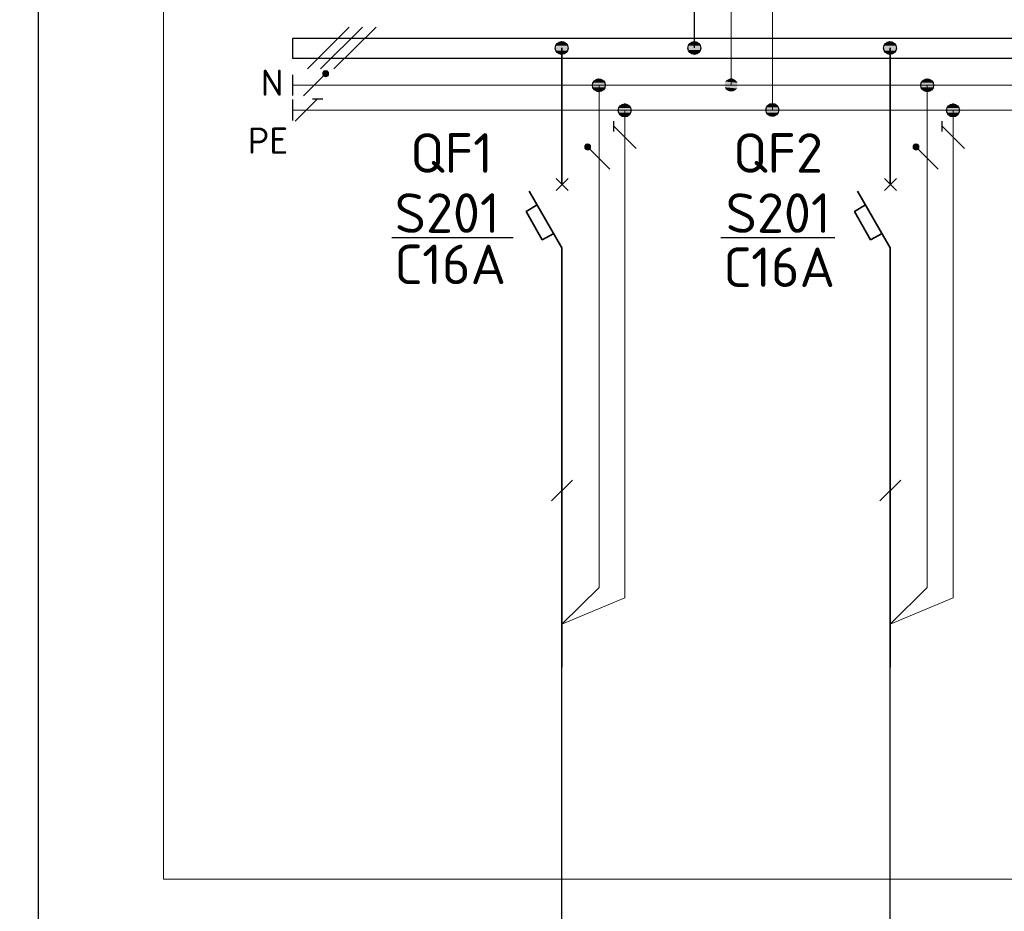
# Model space of a CAD drawing. Header units: millimetres. Extents: x 1114507 to 93926427, y 174473 to 817039.
# Tile 28 of 256: x 1334251 to 1341528, y 772267 to 778859. Entities that reach past the tile are written whole.
import ezdxf

# ---------------------------------------------------------------- set-up
doc = ezdxf.new("R2010")
doc.units = ezdxf.units.MM
doc.layers.add('PDF4_Geometry', color=7, linetype='Continuous')
doc.layers.add('PDF4_Text', color=7, linetype='Continuous')
doc.layers.add('PDF4_Solid Fills', color=7, linetype='Continuous', true_color=0xdd0000)
doc.styles.add('ISOCPEUR 1', font='isocpeur.TTF')
doc.styles.add('PDF ISOCPEUR', font='isocpeur.TTF')

msp = doc.modelspace()

# ---------------------------------------------------------------- linework, layer by layer
at = {"layer": 'PDF4_Geometry', "lineweight": 25}
for p, q in [((1347587.7, 778718.7, 0), (1336266.7, 778718.7, 0)), ((1336266.7, 778718.7, 0), (1336266.7, 778574.7, 0)), ((1336266.7, 778574.7, 0), (1347587.7, 778574.7, 0))]:
    msp.add_line(p, q, dxfattribs=at)
at = {"layer": 'PDF4_Geometry', "lineweight": 25, "elevation": 0}
for points in [[(1373935.3, 784495.7), (1373935.3, 761879), (1334390.4, 761879), (1334390.4, 784495.7)], [(1336686, 778803.4), (1336376.8, 778494.2)], [(1336783.4, 778803.4), (1336474.2, 778494.2)], [(1336885, 778803.4), (1336571.6, 778494.2)], [(1336266.7, 778451.9), (1336266.7, 778299.4)], [(1336347.2, 778295.2), (1336512.3, 778460.3)], [(1336266.7, 778269.7), (1336266.7, 778113)], [(1336287.9, 778108.8), (1336453, 778274)], [(1336414.9, 778274), (1336491.2, 778274)], [(1338642.7, 778032.6), (1338642.7, 778108.8)], [(1338807.9, 777905.5), (1338642.7, 778070.7)], [(1341069.5, 778032.6), (1341069.5, 778108.8)], [(1341234.7, 777905.5), (1341069.5, 778070.7)], [(1338613.1, 777753), (1338447.9, 777918.2)], [(1341039.9, 777753), (1340874.7, 777918.2)], [(1337844.1, 777244.8), (1337001.3, 777244.8)], [(1337899.2, 777244.8), (1337056.4, 777244.8)], [(1340275.9, 777244.8), (1339433.1, 777244.8)], [(1340275.9, 777244.8), (1339433.1, 777244.8)], [(1338181.1, 775300.8), (1338337.8, 775453.2)], [(1340607.9, 775300.8), (1340764.6, 775453.2)]]:
    msp.add_lwpolyline(points, dxfattribs=at)
at = {"layer": 'PDF4_Geometry', "lineweight": 18, "elevation": 0}
msp.add_lwpolyline([(1372854.6, 783538.5), (1372854.6, 772505.5), (1335313.7, 772505.5), (1335313.7, 783538.5)], close=True, dxfattribs=at)
at = {"layer": 'PDF4_Geometry', "lineweight": 9, "elevation": 0}
for points in [[(1339814.5, 778193.5), (1339818.8, 781251.4), (1339238.5, 781827.4), (1339509.6, 781289.5), (1339509.6, 778375.6)], [(1361631.1, 778375.6), (1347587.7, 778375.6), (1336266.7, 778375.6)], [(1338723.2, 778189.3), (1338723.2, 774585), (1338257.3, 774390.2), (1338532.6, 774661.2), (1338532.6, 778375.6)], [(1341150, 778189.3), (1341150, 774585), (1340684.1, 774390.2), (1340959.4, 774661.2), (1340959.4, 778375.6)], [(1361631.1, 778189.3), (1336266.7, 778189.3)]]:
    msp.add_lwpolyline(points, dxfattribs=at)
at = {"layer": 'PDF4_Geometry', "lineweight": 30, "elevation": 0}
for points in [[(1339238.5, 778650.9), (1339238.5, 780184.1), (1338997.1, 780603.4)], [(1338257.3, 768333.7), (1338257.3, 774369)], [(1340684.1, 768333.7), (1340684.1, 774369)]]:
    msp.add_lwpolyline(points, dxfattribs=at)
at = {"layer": 'PDF4_Geometry', "lineweight": 35, "elevation": 0}
for points in [[(1338257.3, 777642.9), (1338257.3, 778650.9)], [(1340684.1, 777642.9), (1340684.1, 778650.9)], [(1338214.9, 777596.3), (1338303.9, 777685.3)], [(1338303.9, 777596.3), (1338214.9, 777685.3)], [(1340641.8, 777596.3), (1340730.7, 777685.3)], [(1340730.7, 777596.3), (1340641.8, 777685.3)], [(1338257.3, 777172.8), (1338015.9, 777592.1)], [(1340684.1, 777172.8), (1340442.7, 777592.1)], [(1338075.2, 777490.4), (1337994.7, 777439.6), (1338113.3, 777232.1), (1338198, 777278.7)], [(1340502, 777490.4), (1340421.5, 777439.6), (1340540.1, 777232.1), (1340624.8, 777278.7)], [(1338257.3, 774072.5), (1338257.3, 777172.8)], [(1340684.1, 774072.5), (1340684.1, 777172.8)]]:
    msp.add_lwpolyline(points, dxfattribs=at)
at = {"layer": 'PDF4_Geometry', "lineweight": 25, "elevation": 0}
for points in [[(1336512.3, 778481.5), (1336499.6, 778477.3), (1336491.2, 778468.8), (1336491.2, 778451.9), (1336499.6, 778443.4), (1336512.3, 778439.2), (1336525, 778443.4), (1336533.5, 778451.9), (1336533.5, 778468.8), (1336525, 778477.3)], [(1338447.9, 777939.4), (1338435.2, 777935.2), (1338426.7, 777926.7), (1338426.7, 777909.7), (1338435.2, 777901.3), (1338447.9, 777897), (1338460.6, 777901.3), (1338469.1, 777909.7), (1338469.1, 777926.7), (1338460.6, 777935.2)], [(1340874.7, 777939.4), (1340862, 777935.2), (1340853.5, 777926.7), (1340853.5, 777909.7), (1340862, 777901.3), (1340874.7, 777897), (1340887.4, 777901.3), (1340895.9, 777909.7), (1340895.9, 777926.7), (1340887.4, 777935.2)]]:
    msp.add_lwpolyline(points, close=True, dxfattribs=at)
at = {"layer": 'PDF4_Geometry', "lineweight": 30}
for centre in [(1338256.5, 778649.2, 0), (1339237.7, 778649.2, 0), (1340683.3, 778649.2, 0), (1338531.8, 778373.9, 0), (1340958.6, 778373.9, 0), (1338722.4, 778187.5, 0), (1339813.7, 778191.8, 0), (1341149.2, 778187.5, 0)]:
    msp.add_circle(centre, 47.4, dxfattribs=at)
at = {"layer": 'PDF4_Solid Fills', "transparency": 33554559}
for points in [[(1338214.9, 778667.9, 0), (1338308.1, 778659.4, 0), (1338210.7, 778659.4, 0)], [(1338210.7, 778659.4, 0), (1338308.1, 778650.9, 0), (1338210.7, 778650.9, 0)], [(1338210.7, 778659.4, 0), (1338308.1, 778659.4, 0), (1338308.1, 778650.9, 0)], [(1338210.7, 778650.9, 0), (1338308.1, 778638.2, 0), (1338210.7, 778638.2, 0)], [(1338210.7, 778650.9, 0), (1338308.1, 778650.9, 0), (1338308.1, 778638.2, 0)], [(1338219.2, 778676.3, 0), (1338303.9, 778667.9, 0), (1338214.9, 778667.9, 0)], [(1338214.9, 778667.9, 0), (1338303.9, 778667.9, 0), (1338308.1, 778659.4, 0)], [(1338223.4, 778680.6, 0), (1338299.6, 778676.3, 0), (1338219.2, 778676.3, 0)], [(1338219.2, 778676.3, 0), (1338299.6, 778676.3, 0), (1338303.9, 778667.9, 0)], [(1338231.9, 778689, 0), (1338295.4, 778680.6, 0), (1338223.4, 778680.6, 0)], [(1338223.4, 778680.6, 0), (1338295.4, 778680.6, 0), (1338299.6, 778676.3, 0)], [(1338236.1, 778693.3, 0), (1338286.9, 778689, 0), (1338231.9, 778689, 0)], [(1338231.9, 778689, 0), (1338286.9, 778689, 0), (1338295.4, 778680.6, 0)], [(1338244.6, 778697.5, 0), (1338282.7, 778693.3, 0), (1338236.1, 778693.3, 0)], [(1338236.1, 778693.3, 0), (1338282.7, 778693.3, 0), (1338286.9, 778689, 0)], [(1338244.6, 778697.5, 0), (1338274.2, 778697.5, 0), (1338282.7, 778693.3, 0)], [(1339196.2, 778667.9, 0), (1339289.3, 778659.4, 0), (1339191.9, 778659.4, 0)], [(1339191.9, 778659.4, 0), (1339289.3, 778650.9, 0), (1339191.9, 778650.9, 0)], [(1339191.9, 778659.4, 0), (1339289.3, 778659.4, 0), (1339289.3, 778650.9, 0)], [(1339191.9, 778650.9, 0), (1339289.3, 778642.5, 0), (1339191.9, 778642.5, 0)], [(1339191.9, 778650.9, 0), (1339289.3, 778650.9, 0), (1339289.3, 778642.5, 0)], [(1339200.4, 778676.3, 0), (1339285.1, 778667.9, 0), (1339196.2, 778667.9, 0)], [(1339196.2, 778667.9, 0), (1339285.1, 778667.9, 0), (1339289.3, 778659.4, 0)], [(1339204.6, 778680.6, 0), (1339280.9, 778676.3, 0), (1339200.4, 778676.3, 0)], [(1339200.4, 778676.3, 0), (1339280.9, 778676.3, 0), (1339285.1, 778667.9, 0)], [(1339213.1, 778689, 0), (1339276.6, 778680.6, 0), (1339204.6, 778680.6, 0)], [(1339204.6, 778680.6, 0), (1339276.6, 778680.6, 0), (1339280.9, 778676.3, 0)], [(1339217.3, 778693.3, 0), (1339268.2, 778689, 0), (1339213.1, 778689, 0)], [(1339213.1, 778689, 0), (1339268.2, 778689, 0), (1339276.6, 778680.6, 0)], [(1339225.8, 778697.5, 0), (1339263.9, 778693.3, 0), (1339217.3, 778693.3, 0)], [(1339217.3, 778693.3, 0), (1339263.9, 778693.3, 0), (1339268.2, 778689, 0)], [(1339225.8, 778697.5, 0), (1339255.5, 778697.5, 0), (1339263.9, 778693.3, 0)], [(1340641.8, 778667.9, 0), (1340735, 778659.4, 0), (1340637.5, 778659.4, 0)], [(1340637.5, 778659.4, 0), (1340735, 778650.9, 0), (1340637.5, 778650.9, 0)], [(1340637.5, 778659.4, 0), (1340735, 778659.4, 0), (1340735, 778650.9, 0)], [(1340637.5, 778650.9, 0), (1340735, 778638.2, 0), (1340637.5, 778638.2, 0)], [(1340637.5, 778650.9, 0), (1340735, 778650.9, 0), (1340735, 778638.2, 0)], [(1340646, 778676.3, 0), (1340730.7, 778667.9, 0), (1340641.8, 778667.9, 0)], [(1340641.8, 778667.9, 0), (1340730.7, 778667.9, 0), (1340735, 778659.4, 0)], [(1340650.3, 778680.6, 0), (1340726.5, 778676.3, 0), (1340646, 778676.3, 0)], [(1340646, 778676.3, 0), (1340726.5, 778676.3, 0), (1340730.7, 778667.9, 0)], [(1340654.5, 778689, 0), (1340722.3, 778680.6, 0), (1340650.3, 778680.6, 0)], [(1340650.3, 778680.6, 0), (1340722.3, 778680.6, 0), (1340726.5, 778676.3, 0)], [(1340663, 778693.3, 0), (1340713.8, 778689, 0), (1340654.5, 778689, 0)], [(1340654.5, 778689, 0), (1340713.8, 778689, 0), (1340722.3, 778680.6, 0)], [(1340671.4, 778697.5, 0), (1340705.3, 778693.3, 0), (1340663, 778693.3, 0)], [(1340663, 778693.3, 0), (1340705.3, 778693.3, 0), (1340713.8, 778689, 0)], [(1340671.4, 778697.5, 0), (1340696.8, 778697.5, 0), (1340705.3, 778693.3, 0)], [(1338210.7, 778638.2, 0), (1338303.9, 778629.7, 0), (1338214.9, 778629.7, 0)], [(1338210.7, 778638.2, 0), (1338308.1, 778638.2, 0), (1338303.9, 778629.7, 0)], [(1338214.9, 778629.7, 0), (1338299.6, 778625.5, 0), (1338219.2, 778625.5, 0)], [(1338214.9, 778629.7, 0), (1338303.9, 778629.7, 0), (1338299.6, 778625.5, 0)], [(1338219.2, 778625.5, 0), (1338295.4, 778617, 0), (1338223.4, 778617, 0)], [(1338219.2, 778625.5, 0), (1338299.6, 778625.5, 0), (1338295.4, 778617, 0)], [(1338223.4, 778617, 0), (1338286.9, 778608.6, 0), (1338231.9, 778608.6, 0)], [(1338223.4, 778617, 0), (1338295.4, 778617, 0), (1338286.9, 778608.6, 0)], [(1338231.9, 778608.6, 0), (1338282.7, 778604.3, 0), (1338236.1, 778604.3, 0)], [(1338231.9, 778608.6, 0), (1338286.9, 778608.6, 0), (1338282.7, 778604.3, 0)], [(1338244.6, 778604.3, 0), (1338261.5, 778600.1, 0), (1338253.1, 778600.1, 0)], [(1338244.6, 778604.3, 0), (1338274.2, 778604.3, 0), (1338261.5, 778600.1, 0)], [(1339191.9, 778642.5, 0), (1339285.1, 778634, 0), (1339196.2, 778634, 0)], [(1339191.9, 778642.5, 0), (1339289.3, 778642.5, 0), (1339285.1, 778634, 0)], [(1339196.2, 778634, 0), (1339280.9, 778625.5, 0), (1339200.4, 778625.5, 0)], [(1339196.2, 778634, 0), (1339285.1, 778634, 0), (1339280.9, 778625.5, 0)], [(1339200.4, 778625.5, 0), (1339276.6, 778617, 0), (1339204.6, 778617, 0)], [(1339200.4, 778625.5, 0), (1339280.9, 778625.5, 0), (1339276.6, 778617, 0)], [(1339204.6, 778617, 0), (1339268.2, 778612.8, 0), (1339213.1, 778612.8, 0)], [(1339204.6, 778617, 0), (1339276.6, 778617, 0), (1339268.2, 778612.8, 0)], [(1339213.1, 778612.8, 0), (1339263.9, 778604.3, 0), (1339217.3, 778604.3, 0)], [(1339213.1, 778612.8, 0), (1339268.2, 778612.8, 0), (1339263.9, 778604.3, 0)], [(1339225.8, 778604.3, 0), (1339242.8, 778600.1, 0), (1339234.3, 778600.1, 0)], [(1339225.8, 778604.3, 0), (1339255.5, 778604.3, 0), (1339242.8, 778600.1, 0)], [(1340637.5, 778638.2, 0), (1340730.7, 778629.7, 0), (1340641.8, 778629.7, 0)], [(1340637.5, 778638.2, 0), (1340735, 778638.2, 0), (1340730.7, 778629.7, 0)], [(1340641.8, 778629.7, 0), (1340726.5, 778625.5, 0), (1340646, 778625.5, 0)], [(1340641.8, 778629.7, 0), (1340730.7, 778629.7, 0), (1340726.5, 778625.5, 0)], [(1340646, 778625.5, 0), (1340722.3, 778617, 0), (1340650.3, 778617, 0)], [(1340646, 778625.5, 0), (1340726.5, 778625.5, 0), (1340722.3, 778617, 0)], [(1340650.3, 778617, 0), (1340713.8, 778608.6, 0), (1340654.5, 778608.6, 0)], [(1340650.3, 778617, 0), (1340722.3, 778617, 0), (1340713.8, 778608.6, 0)], [(1340654.5, 778608.6, 0), (1340705.3, 778604.3, 0), (1340663, 778604.3, 0)], [(1340654.5, 778608.6, 0), (1340713.8, 778608.6, 0), (1340705.3, 778604.3, 0)], [(1340671.4, 778604.3, 0), (1340688.4, 778600.1, 0), (1340679.9, 778600.1, 0)], [(1340671.4, 778604.3, 0), (1340696.8, 778604.3, 0), (1340688.4, 778600.1, 0)], [(1336491.2, 778468.8, 0), (1336537.7, 778464.6, 0), (1336486.9, 778464.6, 0)], [(1336486.9, 778464.6, 0), (1336537.7, 778460.3, 0), (1336486.9, 778460.3, 0)], [(1336486.9, 778464.6, 0), (1336537.7, 778464.6, 0), (1336537.7, 778460.3, 0)], [(1336486.9, 778460.3, 0), (1336537.7, 778456.1, 0), (1336486.9, 778456.1, 0)], [(1336486.9, 778460.3, 0), (1336537.7, 778460.3, 0), (1336537.7, 778456.1, 0)], [(1336486.9, 778456.1, 0), (1336537.7, 778451.9, 0), (1336486.9, 778451.9, 0)], [(1336486.9, 778456.1, 0), (1336537.7, 778456.1, 0), (1336537.7, 778451.9, 0)], [(1336486.9, 778451.9, 0), (1336533.5, 778447.6, 0), (1336491.2, 778447.6, 0)], [(1336486.9, 778451.9, 0), (1336537.7, 778451.9, 0), (1336533.5, 778447.6, 0)], [(1336495.4, 778477.3, 0), (1336533.5, 778473, 0), (1336491.2, 778473, 0)], [(1336491.2, 778473, 0), (1336533.5, 778468.8, 0), (1336491.2, 778468.8, 0)], [(1336491.2, 778473, 0), (1336533.5, 778473, 0), (1336533.5, 778468.8, 0)], [(1336491.2, 778468.8, 0), (1336533.5, 778468.8, 0), (1336537.7, 778464.6, 0)], [(1336491.2, 778447.6, 0), (1336533.5, 778443.4, 0), (1336491.2, 778443.4, 0)], [(1336491.2, 778447.6, 0), (1336533.5, 778447.6, 0), (1336533.5, 778443.4, 0)], [(1336491.2, 778443.4, 0), (1336529.3, 778439.2, 0), (1336495.4, 778439.2, 0)], [(1336491.2, 778443.4, 0), (1336533.5, 778443.4, 0), (1336529.3, 778439.2, 0)], [(1336499.6, 778481.5, 0), (1336529.3, 778477.3, 0), (1336495.4, 778477.3, 0)], [(1336495.4, 778477.3, 0), (1336529.3, 778477.3, 0), (1336533.5, 778473, 0)], [(1336499.6, 778481.5, 0), (1336525, 778481.5, 0), (1336529.3, 778477.3, 0)], [(1336499.6, 778439.2, 0), (1336520.8, 778434.9, 0), (1336503.9, 778434.9, 0)], [(1336499.6, 778439.2, 0), (1336525, 778439.2, 0), (1336520.8, 778434.9, 0)], [(1339505.3, 778426.5, 0), (1339522.3, 778422.2, 0), (1339496.9, 778422.2, 0)], [(1339505.3, 778426.5, 0), (1339513.8, 778426.5, 0), (1339522.3, 778422.2, 0)], [(1338486, 778392.6, 0), (1338579.2, 778384.1, 0), (1338481.8, 778384.1, 0)], [(1338481.8, 778384.1, 0), (1338579.2, 778375.6, 0), (1338481.8, 778375.6, 0)], [(1338481.8, 778384.1, 0), (1338579.2, 778384.1, 0), (1338579.2, 778375.6, 0)], [(1338481.8, 778375.6, 0), (1338579.2, 778367.2, 0), (1338481.8, 778367.2, 0)], [(1338481.8, 778375.6, 0), (1338579.2, 778375.6, 0), (1338579.2, 778367.2, 0)], [(1338481.8, 778367.2, 0), (1338574.9, 778358.7, 0), (1338486, 778358.7, 0)], [(1338481.8, 778367.2, 0), (1338579.2, 778367.2, 0), (1338574.9, 778358.7, 0)], [(1338490.2, 778401, 0), (1338574.9, 778392.6, 0), (1338486, 778392.6, 0)], [(1338486, 778392.6, 0), (1338574.9, 778392.6, 0), (1338579.2, 778384.1, 0)], [(1338486, 778358.7, 0), (1338570.7, 778350.2, 0), (1338490.2, 778350.2, 0)], [(1338486, 778358.7, 0), (1338574.9, 778358.7, 0), (1338570.7, 778350.2, 0)], [(1338494.5, 778409.5, 0), (1338570.7, 778401, 0), (1338490.2, 778401, 0)], [(1338490.2, 778401, 0), (1338570.7, 778401, 0), (1338574.9, 778392.6, 0)], [(1338502.9, 778413.7, 0), (1338566.5, 778409.5, 0), (1338494.5, 778409.5, 0)], [(1338494.5, 778409.5, 0), (1338566.5, 778409.5, 0), (1338570.7, 778401, 0)], [(1338507.2, 778418, 0), (1338558, 778413.7, 0), (1338502.9, 778413.7, 0)], [(1338502.9, 778413.7, 0), (1338558, 778413.7, 0), (1338566.5, 778409.5, 0)], [(1338515.6, 778422.2, 0), (1338553.8, 778418, 0), (1338507.2, 778418, 0)], [(1338507.2, 778418, 0), (1338553.8, 778418, 0), (1338558, 778413.7, 0)], [(1338515.6, 778422.2, 0), (1338545.3, 778422.2, 0), (1338553.8, 778418, 0)], [(1339463, 778384.1, 0), (1339556.2, 778375.6, 0), (1339458.8, 778375.6, 0)], [(1339458.8, 778375.6, 0), (1339556.2, 778367.2, 0), (1339463, 778367.2, 0)], [(1339458.8, 778375.6, 0), (1339556.2, 778375.6, 0), (1339556.2, 778367.2, 0)], [(1339467.2, 778401, 0), (1339556.2, 778392.6, 0), (1339463, 778392.6, 0)], [(1339463, 778392.6, 0), (1339556.2, 778384.1, 0), (1339463, 778384.1, 0)], [(1339463, 778392.6, 0), (1339556.2, 778392.6, 0), (1339556.2, 778384.1, 0)], [(1339463, 778384.1, 0), (1339556.2, 778384.1, 0), (1339556.2, 778375.6, 0)], [(1339463, 778367.2, 0), (1339556.2, 778358.7, 0), (1339463, 778358.7, 0)], [(1339463, 778367.2, 0), (1339556.2, 778367.2, 0), (1339556.2, 778358.7, 0)], [(1339463, 778358.7, 0), (1339551.9, 778350.2, 0), (1339467.2, 778350.2, 0)], [(1339463, 778358.7, 0), (1339556.2, 778358.7, 0), (1339551.9, 778350.2, 0)], [(1339471.5, 778409.5, 0), (1339551.9, 778401, 0), (1339467.2, 778401, 0)], [(1339467.2, 778401, 0), (1339551.9, 778401, 0), (1339556.2, 778392.6, 0)], [(1339479.9, 778413.7, 0), (1339543.5, 778409.5, 0), (1339471.5, 778409.5, 0)], [(1339471.5, 778409.5, 0), (1339543.5, 778409.5, 0), (1339551.9, 778401, 0)], [(1339488.4, 778418, 0), (1339539.2, 778413.7, 0), (1339479.9, 778413.7, 0)], [(1339479.9, 778413.7, 0), (1339539.2, 778413.7, 0), (1339543.5, 778409.5, 0)], [(1339496.9, 778422.2, 0), (1339530.8, 778418, 0), (1339488.4, 778418, 0)], [(1339488.4, 778418, 0), (1339530.8, 778418, 0), (1339539.2, 778413.7, 0)], [(1339496.9, 778422.2, 0), (1339522.3, 778422.2, 0), (1339530.8, 778418, 0)], [(1340912.8, 778392.6, 0), (1341006, 778384.1, 0), (1340908.6, 778384.1, 0)], [(1340908.6, 778384.1, 0), (1341006, 778375.6, 0), (1340908.6, 778375.6, 0)], [(1340908.6, 778384.1, 0), (1341006, 778384.1, 0), (1341006, 778375.6, 0)], [(1340908.6, 778375.6, 0), (1341006, 778367.2, 0), (1340908.6, 778367.2, 0)], [(1340908.6, 778375.6, 0), (1341006, 778375.6, 0), (1341006, 778367.2, 0)], [(1340908.6, 778367.2, 0), (1341001.8, 778358.7, 0), (1340912.8, 778358.7, 0)], [(1340908.6, 778367.2, 0), (1341006, 778367.2, 0), (1341001.8, 778358.7, 0)], [(1340917.1, 778401, 0), (1341001.8, 778392.6, 0), (1340912.8, 778392.6, 0)], [(1340912.8, 778392.6, 0), (1341001.8, 778392.6, 0), (1341006, 778384.1, 0)], [(1340912.8, 778358.7, 0), (1340997.5, 778350.2, 0), (1340917.1, 778350.2, 0)], [(1340912.8, 778358.7, 0), (1341001.8, 778358.7, 0), (1340997.5, 778350.2, 0)], [(1340921.3, 778409.5, 0), (1340997.5, 778401, 0), (1340917.1, 778401, 0)], [(1340917.1, 778401, 0), (1340997.5, 778401, 0), (1341001.8, 778392.6, 0)], [(1340929.8, 778413.7, 0), (1340993.3, 778409.5, 0), (1340921.3, 778409.5, 0)], [(1340921.3, 778409.5, 0), (1340993.3, 778409.5, 0), (1340997.5, 778401, 0)], [(1340934, 778418, 0), (1340984.8, 778413.7, 0), (1340929.8, 778413.7, 0)], [(1340929.8, 778413.7, 0), (1340984.8, 778413.7, 0), (1340993.3, 778409.5, 0)], [(1340942.5, 778422.2, 0), (1340980.6, 778418, 0), (1340934, 778418, 0)], [(1340934, 778418, 0), (1340980.6, 778418, 0), (1340984.8, 778413.7, 0)], [(1340942.5, 778422.2, 0), (1340972.1, 778422.2, 0), (1340980.6, 778418, 0)], [(1338490.2, 778350.2, 0), (1338566.5, 778341.7, 0), (1338494.5, 778341.7, 0)], [(1338490.2, 778350.2, 0), (1338570.7, 778350.2, 0), (1338566.5, 778341.7, 0)], [(1338494.5, 778341.7, 0), (1338558, 778337.5, 0), (1338502.9, 778337.5, 0)], [(1338494.5, 778341.7, 0), (1338566.5, 778341.7, 0), (1338558, 778337.5, 0)], [(1338502.9, 778337.5, 0), (1338553.8, 778333.3, 0), (1338507.2, 778333.3, 0)], [(1338502.9, 778337.5, 0), (1338558, 778337.5, 0), (1338553.8, 778333.3, 0)], [(1338507.2, 778333.3, 0), (1338545.3, 778329, 0), (1338515.6, 778329, 0)], [(1338507.2, 778333.3, 0), (1338553.8, 778333.3, 0), (1338545.3, 778329, 0)], [(1339467.2, 778350.2, 0), (1339543.5, 778341.7, 0), (1339471.5, 778341.7, 0)], [(1339467.2, 778350.2, 0), (1339551.9, 778350.2, 0), (1339543.5, 778341.7, 0)], [(1339471.5, 778341.7, 0), (1339539.2, 778337.5, 0), (1339479.9, 778337.5, 0)], [(1339471.5, 778341.7, 0), (1339543.5, 778341.7, 0), (1339539.2, 778337.5, 0)], [(1339479.9, 778337.5, 0), (1339530.8, 778333.3, 0), (1339488.4, 778333.3, 0)], [(1339479.9, 778337.5, 0), (1339539.2, 778337.5, 0), (1339530.8, 778333.3, 0)], [(1339488.4, 778333.3, 0), (1339522.3, 778329, 0), (1339496.9, 778329, 0)], [(1339488.4, 778333.3, 0), (1339530.8, 778333.3, 0), (1339522.3, 778329, 0)], [(1340917.1, 778350.2, 0), (1340993.3, 778341.7, 0), (1340921.3, 778341.7, 0)], [(1340917.1, 778350.2, 0), (1340997.5, 778350.2, 0), (1340993.3, 778341.7, 0)], [(1340921.3, 778341.7, 0), (1340984.8, 778337.5, 0), (1340929.8, 778337.5, 0)], [(1340921.3, 778341.7, 0), (1340993.3, 778341.7, 0), (1340984.8, 778337.5, 0)], [(1340929.8, 778337.5, 0), (1340980.6, 778333.3, 0), (1340934, 778333.3, 0)], [(1340929.8, 778337.5, 0), (1340984.8, 778337.5, 0), (1340980.6, 778333.3, 0)], [(1340934, 778333.3, 0), (1340972.1, 778329, 0), (1340942.5, 778329, 0)], [(1340934, 778333.3, 0), (1340980.6, 778333.3, 0), (1340972.1, 778329, 0)], [(1338685.1, 778214.7, 0), (1338769.8, 778206.2, 0), (1338680.8, 778206.2, 0)], [(1338689.3, 778223.2, 0), (1338765.5, 778214.7, 0), (1338685.1, 778214.7, 0)], [(1338685.1, 778214.7, 0), (1338765.5, 778214.7, 0), (1338769.8, 778206.2, 0)], [(1338697.8, 778227.4, 0), (1338761.3, 778223.2, 0), (1338689.3, 778223.2, 0)], [(1338689.3, 778223.2, 0), (1338761.3, 778223.2, 0), (1338765.5, 778214.7, 0)], [(1338702, 778231.6, 0), (1338752.8, 778227.4, 0), (1338697.8, 778227.4, 0)], [(1338697.8, 778227.4, 0), (1338752.8, 778227.4, 0), (1338761.3, 778223.2, 0)], [(1338710.5, 778235.9, 0), (1338748.6, 778231.6, 0), (1338702, 778231.6, 0)], [(1338702, 778231.6, 0), (1338748.6, 778231.6, 0), (1338752.8, 778227.4, 0)], [(1338718.9, 778240.1, 0), (1338740.1, 778235.9, 0), (1338710.5, 778235.9, 0)], [(1338710.5, 778235.9, 0), (1338740.1, 778235.9, 0), (1338748.6, 778231.6, 0)], [(1338718.9, 778240.1, 0), (1338727.4, 778240.1, 0), (1338740.1, 778235.9, 0)], [(1339772.2, 778210.4, 0), (1339865.4, 778202, 0), (1339767.9, 778202, 0)], [(1339776.4, 778214.7, 0), (1339861.1, 778210.4, 0), (1339772.2, 778210.4, 0)], [(1339772.2, 778210.4, 0), (1339861.1, 778210.4, 0), (1339865.4, 778202, 0)], [(1339780.6, 778223.2, 0), (1339856.9, 778214.7, 0), (1339776.4, 778214.7, 0)], [(1339776.4, 778214.7, 0), (1339856.9, 778214.7, 0), (1339861.1, 778210.4, 0)], [(1339784.9, 778231.6, 0), (1339852.6, 778223.2, 0), (1339780.6, 778223.2, 0)], [(1339780.6, 778223.2, 0), (1339852.6, 778223.2, 0), (1339856.9, 778214.7, 0)], [(1339793.4, 778235.9, 0), (1339844.2, 778231.6, 0), (1339784.9, 778231.6, 0)], [(1339784.9, 778231.6, 0), (1339844.2, 778231.6, 0), (1339852.6, 778223.2, 0)], [(1339793.4, 778235.9, 0), (1339835.7, 778235.9, 0), (1339844.2, 778231.6, 0)], [(1339810.3, 778240.1, 0), (1339827.2, 778235.9, 0), (1339801.8, 778235.9, 0)], [(1339810.3, 778240.1, 0), (1339818.8, 778240.1, 0), (1339827.2, 778235.9, 0)], [(1341111.9, 778214.7, 0), (1341196.6, 778206.2, 0), (1341107.7, 778206.2, 0)], [(1341116.1, 778223.2, 0), (1341192.4, 778214.7, 0), (1341111.9, 778214.7, 0)], [(1341111.9, 778214.7, 0), (1341192.4, 778214.7, 0), (1341196.6, 778206.2, 0)], [(1341120.4, 778227.4, 0), (1341188.1, 778223.2, 0), (1341116.1, 778223.2, 0)], [(1341116.1, 778223.2, 0), (1341188.1, 778223.2, 0), (1341192.4, 778214.7, 0)], [(1341128.8, 778231.6, 0), (1341179.7, 778227.4, 0), (1341120.4, 778227.4, 0)], [(1341120.4, 778227.4, 0), (1341179.7, 778227.4, 0), (1341188.1, 778223.2, 0)], [(1341137.3, 778235.9, 0), (1341171.2, 778231.6, 0), (1341128.8, 778231.6, 0)], [(1341128.8, 778231.6, 0), (1341171.2, 778231.6, 0), (1341179.7, 778227.4, 0)], [(1341145.8, 778240.1, 0), (1341162.7, 778235.9, 0), (1341137.3, 778235.9, 0)], [(1341137.3, 778235.9, 0), (1341162.7, 778235.9, 0), (1341171.2, 778231.6, 0)], [(1341145.8, 778240.1, 0), (1341154.3, 778240.1, 0), (1341162.7, 778235.9, 0)], [(1338680.8, 778206.2, 0), (1338774, 778197.7, 0), (1338676.6, 778197.7, 0)], [(1338676.6, 778197.7, 0), (1338774, 778189.3, 0), (1338676.6, 778189.3, 0)], [(1338676.6, 778197.7, 0), (1338774, 778197.7, 0), (1338774, 778189.3, 0)], [(1338676.6, 778189.3, 0), (1338774, 778180.8, 0), (1338676.6, 778180.8, 0)], [(1338676.6, 778189.3, 0), (1338774, 778189.3, 0), (1338774, 778180.8, 0)], [(1338676.6, 778180.8, 0), (1338769.8, 778172.3, 0), (1338680.8, 778172.3, 0)], [(1338676.6, 778180.8, 0), (1338774, 778180.8, 0), (1338769.8, 778172.3, 0)], [(1338680.8, 778206.2, 0), (1338769.8, 778206.2, 0), (1338774, 778197.7, 0)], [(1338680.8, 778172.3, 0), (1338765.5, 778163.9, 0), (1338685.1, 778163.9, 0)], [(1338680.8, 778172.3, 0), (1338769.8, 778172.3, 0), (1338765.5, 778163.9, 0)], [(1338685.1, 778163.9, 0), (1338761.3, 778155.4, 0), (1338689.3, 778155.4, 0)], [(1338685.1, 778163.9, 0), (1338765.5, 778163.9, 0), (1338761.3, 778155.4, 0)], [(1338689.3, 778155.4, 0), (1338752.8, 778151.2, 0), (1338697.8, 778151.2, 0)], [(1338689.3, 778155.4, 0), (1338761.3, 778155.4, 0), (1338752.8, 778151.2, 0)], [(1338697.8, 778151.2, 0), (1338748.6, 778146.9, 0), (1338702, 778146.9, 0)], [(1338697.8, 778151.2, 0), (1338752.8, 778151.2, 0), (1338748.6, 778146.9, 0)], [(1338702, 778146.9, 0), (1338740.1, 778142.7, 0), (1338710.5, 778142.7, 0)], [(1338702, 778146.9, 0), (1338748.6, 778146.9, 0), (1338740.1, 778142.7, 0)], [(1339767.9, 778202, 0), (1339865.4, 778189.3, 0), (1339767.9, 778189.3, 0)], [(1339767.9, 778202, 0), (1339865.4, 778202, 0), (1339865.4, 778189.3, 0)], [(1339767.9, 778189.3, 0), (1339865.4, 778180.8, 0), (1339767.9, 778180.8, 0)], [(1339767.9, 778189.3, 0), (1339865.4, 778189.3, 0), (1339865.4, 778180.8, 0)], [(1339767.9, 778180.8, 0), (1339861.1, 778172.3, 0), (1339772.2, 778172.3, 0)], [(1339767.9, 778180.8, 0), (1339865.4, 778180.8, 0), (1339861.1, 778172.3, 0)], [(1339772.2, 778172.3, 0), (1339856.9, 778163.9, 0), (1339776.4, 778163.9, 0)], [(1339772.2, 778172.3, 0), (1339861.1, 778172.3, 0), (1339856.9, 778163.9, 0)], [(1339776.4, 778163.9, 0), (1339852.6, 778159.6, 0), (1339780.6, 778159.6, 0)], [(1339776.4, 778163.9, 0), (1339856.9, 778163.9, 0), (1339852.6, 778159.6, 0)], [(1339780.6, 778159.6, 0), (1339844.2, 778151.2, 0), (1339784.9, 778151.2, 0)], [(1339780.6, 778159.6, 0), (1339852.6, 778159.6, 0), (1339844.2, 778151.2, 0)], [(1339784.9, 778151.2, 0), (1339835.7, 778146.9, 0), (1339793.4, 778146.9, 0)], [(1339784.9, 778151.2, 0), (1339844.2, 778151.2, 0), (1339835.7, 778146.9, 0)], [(1339793.4, 778146.9, 0), (1339827.2, 778142.7, 0), (1339801.8, 778142.7, 0)], [(1339793.4, 778146.9, 0), (1339835.7, 778146.9, 0), (1339827.2, 778142.7, 0)], [(1341107.7, 778206.2, 0), (1341200.8, 778197.7, 0), (1341103.4, 778197.7, 0)], [(1341103.4, 778197.7, 0), (1341200.8, 778189.3, 0), (1341103.4, 778189.3, 0)], [(1341103.4, 778197.7, 0), (1341200.8, 778197.7, 0), (1341200.8, 778189.3, 0)], [(1341103.4, 778189.3, 0), (1341200.8, 778180.8, 0), (1341103.4, 778180.8, 0)], [(1341103.4, 778189.3, 0), (1341200.8, 778189.3, 0), (1341200.8, 778180.8, 0)], [(1341103.4, 778180.8, 0), (1341196.6, 778172.3, 0), (1341107.7, 778172.3, 0)], [(1341103.4, 778180.8, 0), (1341200.8, 778180.8, 0), (1341196.6, 778172.3, 0)], [(1341107.7, 778206.2, 0), (1341196.6, 778206.2, 0), (1341200.8, 778197.7, 0)], [(1341107.7, 778172.3, 0), (1341192.4, 778163.9, 0), (1341111.9, 778163.9, 0)], [(1341107.7, 778172.3, 0), (1341196.6, 778172.3, 0), (1341192.4, 778163.9, 0)], [(1341111.9, 778163.9, 0), (1341188.1, 778155.4, 0), (1341116.1, 778155.4, 0)], [(1341111.9, 778163.9, 0), (1341192.4, 778163.9, 0), (1341188.1, 778155.4, 0)], [(1341116.1, 778155.4, 0), (1341179.7, 778151.2, 0), (1341120.4, 778151.2, 0)], [(1341116.1, 778155.4, 0), (1341188.1, 778155.4, 0), (1341179.7, 778151.2, 0)], [(1341120.4, 778151.2, 0), (1341171.2, 778146.9, 0), (1341128.8, 778146.9, 0)], [(1341120.4, 778151.2, 0), (1341179.7, 778151.2, 0), (1341171.2, 778146.9, 0)], [(1341128.8, 778146.9, 0), (1341162.7, 778142.7, 0), (1341137.3, 778142.7, 0)], [(1341128.8, 778146.9, 0), (1341171.2, 778146.9, 0), (1341162.7, 778142.7, 0)], [(1338430.9, 777930.9, 0), (1338473.3, 777926.7, 0), (1338426.7, 777926.7, 0)], [(1338426.7, 777926.7, 0), (1338473.3, 777922.4, 0), (1338426.7, 777922.4, 0)], [(1338426.7, 777926.7, 0), (1338473.3, 777926.7, 0), (1338473.3, 777922.4, 0)], [(1338426.7, 777922.4, 0), (1338473.3, 777918.2, 0), (1338426.7, 777918.2, 0)], [(1338426.7, 777922.4, 0), (1338473.3, 777922.4, 0), (1338473.3, 777918.2, 0)], [(1338426.7, 777918.2, 0), (1338473.3, 777914, 0), (1338426.7, 777914, 0)], [(1338426.7, 777918.2, 0), (1338473.3, 777918.2, 0), (1338473.3, 777914, 0)], [(1338435.2, 777939.4, 0), (1338469.1, 777935.2, 0), (1338430.9, 777935.2, 0)], [(1338430.9, 777935.2, 0), (1338469.1, 777930.9, 0), (1338430.9, 777930.9, 0)], [(1338430.9, 777935.2, 0), (1338469.1, 777935.2, 0), (1338469.1, 777930.9, 0)], [(1338430.9, 777930.9, 0), (1338469.1, 777930.9, 0), (1338473.3, 777926.7, 0)], [(1338435.2, 777939.4, 0), (1338464.8, 777939.4, 0), (1338469.1, 777935.2, 0)], [(1338447.9, 777943.6, 0), (1338456.3, 777939.4, 0), (1338443.6, 777939.4, 0)], [(1338447.9, 777943.6, 0), (1338452.1, 777943.6, 0), (1338456.3, 777939.4, 0)], [(1340857.8, 777930.9, 0), (1340900.1, 777926.7, 0), (1340853.5, 777926.7, 0)], [(1340853.5, 777926.7, 0), (1340900.1, 777922.4, 0), (1340853.5, 777922.4, 0)], [(1340853.5, 777926.7, 0), (1340900.1, 777926.7, 0), (1340900.1, 777922.4, 0)], [(1340853.5, 777922.4, 0), (1340900.1, 777918.2, 0), (1340853.5, 777918.2, 0)], [(1340853.5, 777922.4, 0), (1340900.1, 777922.4, 0), (1340900.1, 777918.2, 0)], [(1340853.5, 777918.2, 0), (1340900.1, 777914, 0), (1340853.5, 777914, 0)], [(1340853.5, 777918.2, 0), (1340900.1, 777918.2, 0), (1340900.1, 777914, 0)], [(1340862, 777939.4, 0), (1340895.9, 777935.2, 0), (1340857.8, 777935.2, 0)], [(1340857.8, 777935.2, 0), (1340895.9, 777930.9, 0), (1340857.8, 777930.9, 0)], [(1340857.8, 777935.2, 0), (1340895.9, 777935.2, 0), (1340895.9, 777930.9, 0)], [(1340857.8, 777930.9, 0), (1340895.9, 777930.9, 0), (1340900.1, 777926.7, 0)], [(1340862, 777939.4, 0), (1340891.7, 777939.4, 0), (1340895.9, 777935.2, 0)], [(1340874.7, 777943.6, 0), (1340883.2, 777939.4, 0), (1340870.5, 777939.4, 0)], [(1340874.7, 777943.6, 0), (1340879, 777943.6, 0), (1340883.2, 777939.4, 0)], [(1338426.7, 777914, 0), (1338473.3, 777909.7, 0), (1338426.7, 777909.7, 0)], [(1338426.7, 777914, 0), (1338473.3, 777914, 0), (1338473.3, 777909.7, 0)], [(1338426.7, 777909.7, 0), (1338469.1, 777905.5, 0), (1338430.9, 777905.5, 0)], [(1338426.7, 777909.7, 0), (1338473.3, 777909.7, 0), (1338469.1, 777905.5, 0)], [(1338430.9, 777905.5, 0), (1338469.1, 777901.3, 0), (1338430.9, 777901.3, 0)], [(1338430.9, 777905.5, 0), (1338469.1, 777905.5, 0), (1338469.1, 777901.3, 0)], [(1338430.9, 777901.3, 0), (1338464.8, 777897, 0), (1338435.2, 777897, 0)], [(1338430.9, 777901.3, 0), (1338469.1, 777901.3, 0), (1338464.8, 777897, 0)], [(1338439.4, 777897, 0), (1338456.3, 777892.8, 0), (1338443.6, 777892.8, 0)], [(1338439.4, 777897, 0), (1338460.6, 777897, 0), (1338456.3, 777892.8, 0)], [(1340853.5, 777914, 0), (1340900.1, 777909.7, 0), (1340853.5, 777909.7, 0)], [(1340853.5, 777914, 0), (1340900.1, 777914, 0), (1340900.1, 777909.7, 0)], [(1340853.5, 777909.7, 0), (1340895.9, 777905.5, 0), (1340857.8, 777905.5, 0)], [(1340853.5, 777909.7, 0), (1340900.1, 777909.7, 0), (1340895.9, 777905.5, 0)], [(1340857.8, 777905.5, 0), (1340895.9, 777901.3, 0), (1340857.8, 777901.3, 0)], [(1340857.8, 777905.5, 0), (1340895.9, 777905.5, 0), (1340895.9, 777901.3, 0)], [(1340857.8, 777901.3, 0), (1340891.7, 777897, 0), (1340862, 777897, 0)], [(1340857.8, 777901.3, 0), (1340895.9, 777901.3, 0), (1340891.7, 777897, 0)], [(1340866.3, 777897, 0), (1340883.2, 777892.8, 0), (1340870.5, 777892.8, 0)], [(1340866.3, 777897, 0), (1340887.4, 777897, 0), (1340883.2, 777892.8, 0)]]:
    msp.add_solid(points, dxfattribs=at)

# ---------------------------------------------------------------- texts
at = {"linetype": 'ByBlock', "lineweight": 30, "ltscale": 10, "insert": (1197603, 784433.1, 0), "char_height": 250, "width": 18040, "attachment_point": 1, "style": 'ISOCPEUR 1'}
msp.add_mtext('     Рабочая документация по объекту: {\\C7;школы ^J}     Настоящий проект выполнен на основании чертежей марки АС, ВК и ОВ в соответствии с требованиями КМК и ПУЭ.\\P     Внешнее электроснабжение решается в отдельном проекте "Внутриплощадочных сетей"\\P     Проект энергоснабжения школы.\\P     Установленная мощность 33,6 кВт; Расчетная мощность 30,2 кВт  \\P     По надежности энергоснабжения школа относится к потребителям II категории.\\P\\pi1291.6675,t0,19518.5175;{\\LСиловое электрооборудование:\\P\\pi0,tz;}     В качестве вводно-распределительного и силового щита принят щит {\\C0;ПР11-3060-21УЗ (изготовить индв. по заказу) }. В качестве осветительного и силового щита принять щит ЩРВ-6 {\\C0;(изготовить индв. по заказу)} и щит комплектный ОЩВ.\\P\\pt0,19518.5175;     Электропотребителями здания  являются: освещение, штепсельные розетки, электропотребители технологического оборудования. Главный распределительный щит, силовые щиты и щиты освещения приняты сборными с модульными автоматическими выключателями с установкой на DIN-рейку по индивидуальному заказу. В распределительных щитах предусматривается устройство заземляющей шины. Фазораспределение злектронагрузок должно быть равномерным. Автоматические выключатели на розеточных группах имеют устройства  защитного отключения. \\P\\ptz;     Силовыми электроприемниками являются потребители сантехнического и технологического оборудования помещений. Магистральные и распределительные сети выполняются медным кабелем ВВГнг  в винипластовых  трубах в стенах срыто под штукатуркой. Ответвительные коробки установить скрыто на стене.\\P     1.  Розетки разместить на высоте 1800 мм от чистого пола в  помещениях   для  пребывания  детей  (А также см. уточнение по плану)  согласно пункта 12.34 КМК КМК КМК 2.04.17-19. ^J     2.  Выключатели во всех помещениях разместить на высоте 1800 мм.  Отступ от проёмов дверей - 200 мм, а также см. уточнение по плану.^J  Допускается установка выключателей под потолком с управлением при помощи шнура. ПУЭ п. 6.6.31.^J  Установка штепсельных розеток в ванных комнатах, душевых, мыльных помещениях бань, помещениях, содержащих нагреватели для саун (далее по тексту «саунах»), а также в стиральных помещениях прачечных не допускается ПУЭ п. 7.1.48.^JМинимальное расстояние от выключателей, штепсельных розеток и элементов электроустановок до газопроводов должно быть не менее 0,5 м ПУЭ п. 7.1.50.\\P{\\O      \\L\\oЭлектроосвещение}\\P     В соответствии КМК КМК 2.01.05-19. в проекте предусматривается общее рабочее, эвакуационное освещение на напряжение 220В.  Рабочее освещение предусматривается во всех помещениях комплекса, эвакуационное - в коридорах, в фойе, лестничных клетках, вестибюле. На выходах по пути эвакуации устанавливаются световые указатели "Выход" с аккумуляторными  батареями. Светильники аварийного освещения обозначаются значком "А" и выбираются из числа светильников рабочего освещения и питаются от щита ЩАО. Управление освещением выполняется включателями, устанавливаемыми по месту. Выбор светильников произведен в соответствии с назначением помещений, их конструктивными особенностями и характеристикой окружающей среды. В качестве источников света приняты светильники потолочные светодиодные LED панели и {\\C0;светодиодные линейные светильники} . Групповые сети освещения выполняются медным кабелем ВВГнг в винипластовой трубе.\\P\\pi1896.36,t0,28627.16;{\\LЗаземление}\\P\\pi0,tz;     Для защиты от поражения  электрическим током применяется система заземления TN-S  (используется 3я и 5я  жила  кабеля) и выполняется уравнивание потенциалов. Все металлические нетоковедущие части электрооборудования подлежат заземлению. В качестве заземляющих проводников используются нулевые провода сети и специальные заземляющие проводники, прокладываемые совместно с рабочими проводниками от электрощитов до электропотребителей. Сопротивление растеканию тока заземляющих устройств не должно превышать 4 Ом в любое время года. Внутренний контур заземления необходимо присоединить к наружному контуру заземления. Защита от заноса высокого потенциала и уравнивание потенциалов выполняется путем присоединения металлической арматуры фундаментов к горизонтальному  заземлителю. Все соединения выполнить сваркой.', dxfattribs=at)
at = {"layer": 'PDF4_Text', "attachment_point": 7, "style": 'PDF ISOCPEUR'}
for s, insert, char_height in [('N', (1336033.7, 778295.2, 0), 193.8), ('PE', (1335936.3, 777867.4, 0), 193.82), ('QF1', (1337136.9, 777727.2, 0), 292.09), ('QF2', (1339523.3, 777727.2, 0), 292.09), ('S201', (1337022.5, 777282.9, 0), 292.09), ('S201', (1339468.9, 777282.9, 0), 292.09), ('С16A', (1337029.2, 776903.1, 0), 292.09)]:
    msp.add_mtext(s, dxfattribs=dict(at, insert=insert, char_height=char_height))
at = {"layer": 'PDF4_Text', "insert": (1339460.9, 776882.1, 0), "char_height": 292.09, "width": 771.851, "attachment_point": 7, "style": 'PDF ISOCPEUR'}
msp.add_mtext('С16A', dxfattribs=at)

doc.saveas('drawing.dxf')
